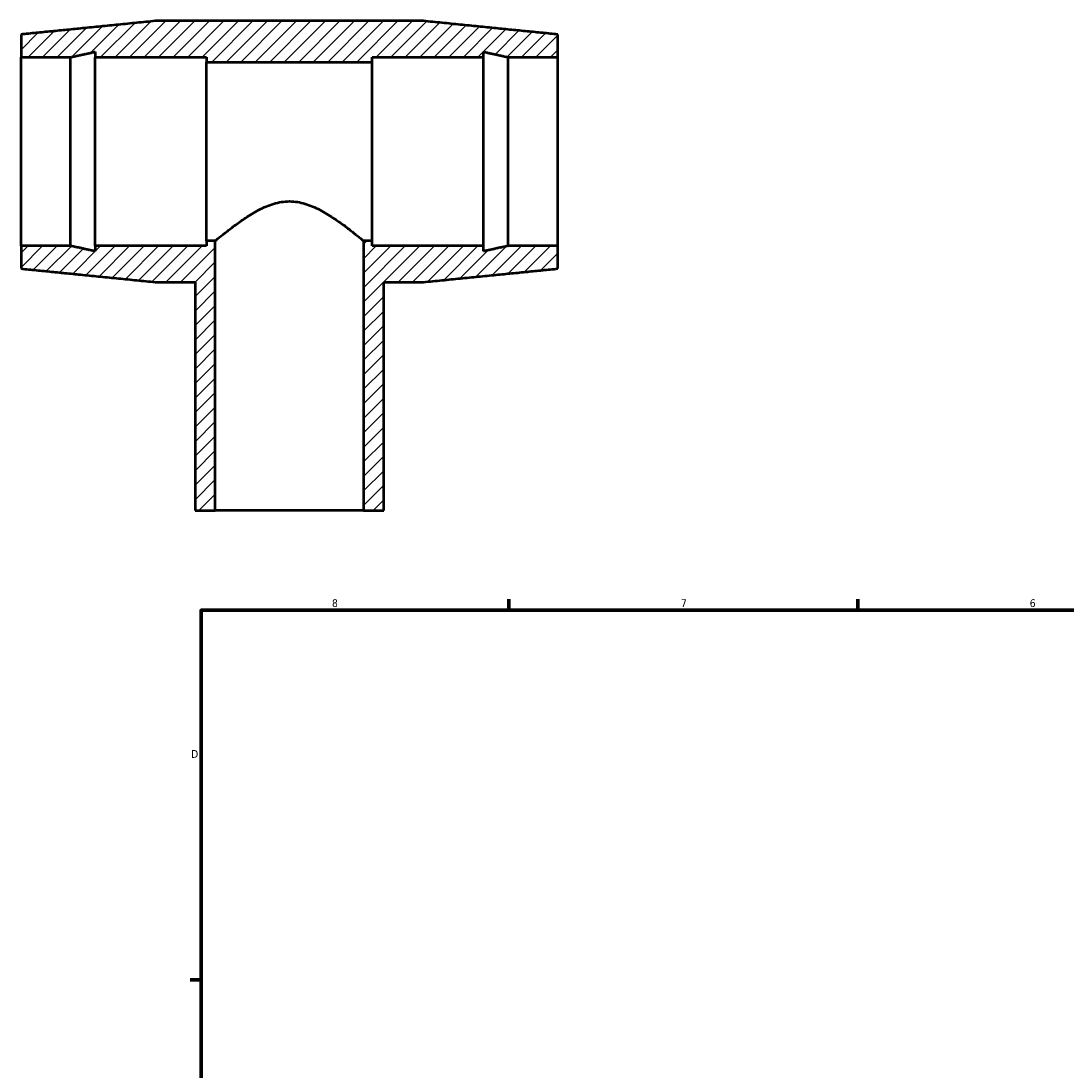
# Model space of a CAD drawing. Header units: inches. Extents: x -1.7 to 49.5, y -2 to 32.7.
# Tile 2 of 5: x -1.7 to 11, y 15.4 to 28.2. Entities that reach past the tile are written whole.
import ezdxf

# ---------------------------------------------------------------- set-up
doc = ezdxf.new("R2010")
doc.units = ezdxf.units.IN
doc.header["$MEASUREMENT"] = 0
for name, color, linetype, lineweight in [('Border (ANSI)', 7, 'Continuous', 70), ('Hatch (ANSI)', 7, 'Continuous', 18), ('Visible (ANSI)', 7, 'Continuous', 50)]:
    doc.layers.add(name, color=color, linetype=linetype, lineweight=lineweight)
doc.styles.add('Note Text (ANSI)', font='tahoma.ttf')

# ---------------------------------------------------------------- blocks, each defined once
blk = doc.blocks.new('Borders Default Border')
at = {"layer": 'Border (ANSI)'}
for p, q in [((4.25, 21), (4.25, 21.134)), ((8.5, 21), (8.5, 21.134)), ((0.5, 16.5), (0.366, 16.5))]:
    blk.add_line(p, q, dxfattribs=at)
at = {"layer": 'Border (ANSI)', "flags": 128}
blk.add_lwpolyline([(0.5, 1), (0.5, 21), (33.5, 21), (33.5, 1), (0.5, 1)], dxfattribs=at)
at = {"layer": 'Border (ANSI)', "color": 5, "true_color": 0x0000ff, "char_height": 0.0945, "attachment_point": 7, "style": 'Note Text (ANSI)'}
for s, insert in [('8', (2.094, 21.038)), ('7', (6.346, 21.04)), ('6', (10.595, 21.038)), ('D', (0.378, 19.203))]:
    blk.add_mtext(s, dxfattribs=dict(at, insert=insert))

msp = doc.modelspace()

# ---------------------------------------------------------------- hatches: boundary and pattern name
at = {"layer": 'Hatch (ANSI)'}
h = msp.add_hatch(dxfattribs=at)
h.set_pattern_fill('ANSI31', color=256, style=0)
edge = h.paths.add_edge_path()
edge.add_line((0.426, 24.997), (0.426, 22.217))
edge.add_line((0.426, 22.217), (0.671, 22.217))
edge.add_line((0.671, 22.217), (0.671, 25.499))
edge.add_line((0.671, 25.499), (0.565, 25.499))
edge.add_line((0.565, 25.499), (0.565, 25.438))
edge.add_line((0.565, 25.438), (-0.791, 25.438))
edge.add_line((-0.791, 25.438), (-0.791, 25.372))
edge.add_spline(control_points=[(-0.791, 25.372), (-0.946, 25.406), (-1.093, 25.438)], knot_values=[0, 0, 0, 0.783452, 0.783452, 0.783452], weights=[1, 1.000367, 1], degree=2, periodic=0)
edge.add_line((-1.093, 25.438), (-1.695, 25.438))
edge.add_line((-1.695, 25.438), (-1.695, 25.161))
edge.add_spline(control_points=[(-1.695, 25.161), (-0.922, 25.083), (-0.06, 24.997)], knot_values=[0, 0, 0, 4.17382, 4.17382, 4.17382], weights=[1, 1.001437, 1], degree=2, periodic=0)
edge.add_line((-0.06, 24.997), (0.426, 24.997))
edge = h.paths.add_edge_path()
edge.add_line((2.724, 22.217), (2.724, 24.997))
edge.add_line((2.724, 24.997), (3.21, 24.997))
edge.add_spline(control_points=[(3.21, 24.997), (4.072, 25.083), (4.845, 25.161)], knot_values=[0, 0, 0, 4.17382, 4.17382, 4.17382], weights=[1, 1.001437, 1], degree=2, periodic=0)
edge.add_line((4.845, 25.161), (4.845, 25.438))
edge.add_line((4.845, 25.438), (4.242, 25.438))
edge.add_spline(control_points=[(4.242, 25.438), (4.096, 25.406), (3.941, 25.372)], knot_values=[0, 0, 0, 0.783452, 0.783452, 0.783452], weights=[1, 1.000367, 1], degree=2, periodic=0)
edge.add_line((3.941, 25.372), (3.941, 25.438))
edge.add_line((3.941, 25.438), (2.585, 25.438))
edge.add_line((2.585, 25.438), (2.585, 25.499))
edge.add_line((2.585, 25.499), (2.478, 25.499))
edge.add_line((2.478, 25.499), (2.478, 22.217))
edge.add_line((2.478, 22.217), (2.724, 22.217))
edge = h.paths.add_edge_path()
edge.add_line((3.21, 28.177), (-0.06, 28.177))
edge.add_spline(control_points=[(-0.06, 28.177), (-0.922, 28.09), (-1.695, 28.013)], knot_values=[0, 0, 0, 4.17382, 4.17382, 4.17382], weights=[1, 1.001437, 1], degree=2, periodic=0)
edge.add_line((-1.695, 28.013), (-1.695, 27.736))
edge.add_line((-1.695, 27.736), (-1.093, 27.736))
edge.add_spline(control_points=[(-1.093, 27.736), (-0.946, 27.768), (-0.791, 27.802)], knot_values=[0, 0, 0, 0.783452, 0.783452, 0.783452], weights=[1, 1.000367, 1], degree=2, periodic=0)
edge.add_line((-0.791, 27.802), (-0.791, 27.736))
edge.add_line((-0.791, 27.736), (0.565, 27.736))
edge.add_line((0.565, 27.736), (0.565, 27.675))
edge.add_line((0.565, 27.675), (2.585, 27.675))
edge.add_line((2.585, 27.675), (2.585, 27.736))
edge.add_line((2.585, 27.736), (3.941, 27.736))
edge.add_line((3.941, 27.736), (3.941, 27.802))
edge.add_spline(control_points=[(3.941, 27.802), (4.096, 27.768), (4.242, 27.736)], knot_values=[0, 0, 0, 0.783452, 0.783452, 0.783452], weights=[1, 1.000367, 1], degree=2, periodic=0)
edge.add_line((4.242, 27.736), (4.845, 27.736))
edge.add_line((4.845, 27.736), (4.845, 28.013))
edge.add_spline(control_points=[(4.845, 28.013), (4.072, 28.09), (3.21, 28.177)], knot_values=[0, 0, 0, 4.17382, 4.17382, 4.17382], weights=[1, 1.001437, 1], degree=2, periodic=0)

# ---------------------------------------------------------------- linework, layer by layer
at = {"layer": 'Visible (ANSI)'}
for p, q in [((3.21, 28.177), (-0.06, 28.177)), ((-1.695, 28.013), (-1.695, 27.736)), ((4.845, 27.736), (4.845, 28.013)), ((-0.791, 27.802), (-0.791, 27.736)), ((3.941, 27.736), (3.941, 27.802)), ((-1.695, 27.736), (-1.093, 27.736)), ((-1.695, 25.438), (-1.695, 27.736)), ((-1.093, 25.438), (-1.093, 27.736)), ((-0.791, 27.736), (0.565, 27.736)), ((-0.791, 25.438), (-0.791, 27.736)), ((0.565, 27.736), (0.565, 27.675)), ((0.565, 27.675), (2.585, 27.675)), ((0.565, 25.499), (0.565, 27.675)), ((2.585, 27.675), (2.585, 27.736)), ((2.585, 27.736), (3.941, 27.736)), ((2.585, 25.499), (2.585, 27.675)), ((3.941, 25.438), (3.941, 27.736)), ((4.242, 27.736), (4.845, 27.736)), ((4.242, 25.438), (4.242, 27.736)), ((4.845, 25.438), (4.845, 27.736)), ((0.671, 25.499), (0.565, 25.499)), ((0.565, 25.499), (0.565, 25.438)), ((0.671, 22.217), (0.671, 25.499)), ((2.585, 25.499), (2.478, 25.499)), ((2.478, 25.499), (2.478, 22.217)), ((2.585, 25.438), (2.585, 25.499)), ((-1.093, 25.438), (-1.695, 25.438)), ((-1.695, 25.438), (-1.695, 25.161)), ((0.565, 25.438), (-0.791, 25.438)), ((-0.791, 25.438), (-0.791, 25.372)), ((3.941, 25.438), (2.585, 25.438)), ((3.941, 25.372), (3.941, 25.438)), ((4.845, 25.438), (4.242, 25.438)), ((4.845, 25.161), (4.845, 25.438)), ((-0.06, 24.997), (0.426, 24.997)), ((0.426, 24.997), (0.426, 22.217)), ((2.724, 22.217), (2.724, 24.997)), ((2.724, 24.997), (3.21, 24.997)), ((0.426, 22.217), (0.671, 22.217)), ((2.478, 22.217), (0.671, 22.217)), ((2.478, 22.217), (2.724, 22.217))]:
    msp.add_line(p, q, dxfattribs=at)
for points, weights in [([(-0.06, 28.177), (-0.922, 28.09), (-1.695, 28.013)], [1, 1.00143688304, 1]), ([(4.845, 28.013), (4.072, 28.09), (3.21, 28.177)], [1, 1.00143688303, 1]), ([(-1.093, 27.736), (-0.946, 27.768), (-0.791, 27.802)], [1, 1.00036738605, 1]), ([(3.941, 27.802), (4.096, 27.768), (4.242, 27.736)], [1, 1.00036738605, 1]), ([(-0.791, 25.372), (-0.946, 25.406), (-1.093, 25.438)], [1, 1.00036738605, 1]), ([(4.242, 25.438), (4.096, 25.406), (3.941, 25.372)], [1, 1.00036738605, 1]), ([(-1.695, 25.161), (-0.922, 25.083), (-0.06, 24.997)], [1, 1.00143688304, 1]), ([(3.21, 24.997), (4.072, 25.083), (4.845, 25.161)], [1, 1.00143688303, 1])]:
    msp.add_rational_spline(points, weights, degree=2, dxfattribs=at)
msp.add_open_spline([(0.671, 25.499), (0.681, 25.507), (0.692, 25.516), (0.729, 25.547), (0.76, 25.571), (0.828, 25.625), (0.866, 25.655), (0.947, 25.715), (0.993, 25.748), (1.093, 25.814), (1.147, 25.847), (1.261, 25.906), (1.32, 25.932), (1.444, 25.97), (1.509, 25.981), (1.641, 25.981), (1.705, 25.97), (1.829, 25.932), (1.889, 25.906), (2.003, 25.847), (2.056, 25.814), (2.156, 25.748), (2.203, 25.715), (2.284, 25.655), (2.322, 25.625), (2.39, 25.571), (2.42, 25.547), (2.457, 25.516), (2.469, 25.507), (2.478, 25.499)], degree=3, knots=[4.656059, 4.656059, 4.656059, 4.656059, 4.898104, 4.898104, 5.379129, 5.379129, 5.860154, 5.860154, 6.363143, 6.363143, 6.866132, 6.866132, 7.36912, 7.36912, 7.872109, 7.872109, 8.375097, 8.375097, 8.878086, 8.878086, 9.381074, 9.381074, 9.884063, 9.884063, 10.365088, 10.365088, 10.846113, 10.846113, 11.088159, 11.088159, 11.088159, 11.088159], dxfattribs=at)

# ---------------------------------------------------------------- block references
msp.add_blockref('Borders Default Border', (0, 0))

doc.saveas('drawing.dxf')
